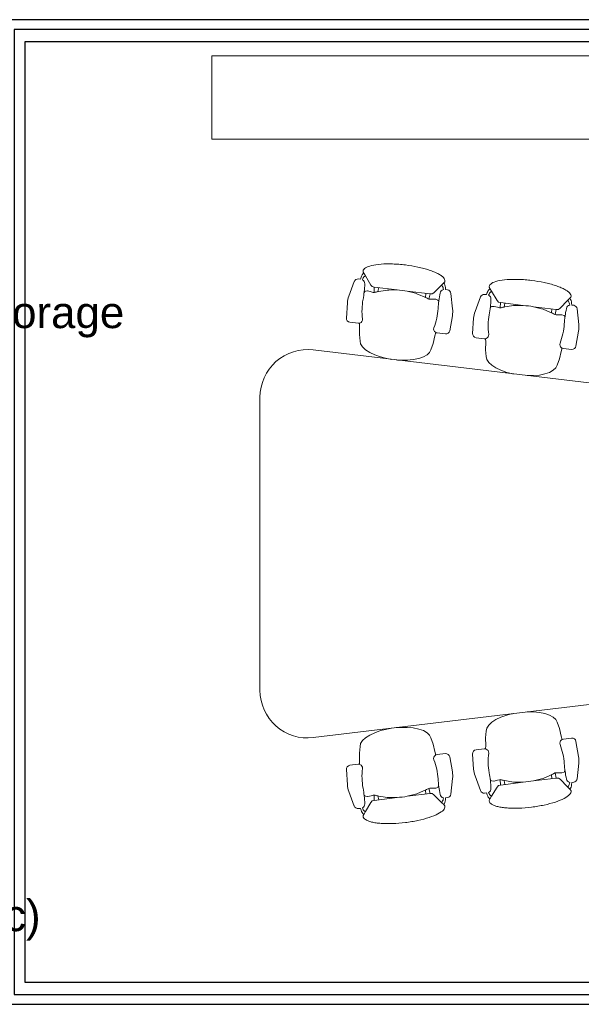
# Model space of a CAD drawing. Header units: inches. Extents: x -1 to 4727, y -3 to 1727.
# Tile 104 of 163: x 3273 to 3414, y 208 to 456. Entities that reach past the tile are written whole.
import ezdxf

# ---------------------------------------------------------------- set-up
doc = ezdxf.new("R2010")
doc.units = ezdxf.units.IN
doc.header["$LTSCALE"] = 42
doc.header["$MEASUREMENT"] = 0
doc.layers.get('0').update_dxf_attribs({"linetype": 'CONTINUOUS'})
for name, color, linetype in [('I-FURN-CONF', 9, 'CONTINUOUS'), ('I-WALL', 8, 'CONTINUOUS'), ('Room Names & IDs', 7, 'CONTINUOUS'), ('triSpaceLayer', 7, 'CONTINUOUS')]:
    doc.layers.add(name, color=color, linetype=linetype)
doc.styles.add('PDF Helvetica', font='Helvetica.ttf')

# ---------------------------------------------------------------- blocks, each defined once
blk = doc.blocks.new('CISCO Conference Units - Type 18_-4_ x 8_-6_-4341704-FURNITURE PLAN - FLOOR 09 - EAST')
at = {"lineweight": 9}
for p, q in [((36.91, 127), (-36.91, 127)), ((-48.83, 113.57), (-21.23, -116.43)), ((21.23, -116.43), (48.83, 113.57)), ((-66.05, 103.25), (-62.36, 104.62)), ((-60.7, 104.98), (-56.86, 105.25)), ((-55.8, 104.38), (-55.54, 102.31)), ((55.8, 104.38), (55.54, 102.31)), ((60.7, 104.98), (56.86, 105.25)), ((66.05, 103.25), (62.36, 104.62)), ((-67.14, 101.55), (-66.65, 101.72)), ((-66.65, 101.72), (-66.7, 102.21)), ((-55.57, 101.96), (-54.67, 101.96)), ((-54.67, 101.96), (-52.74, 101.98)), ((-52.74, 101.98), (-51.05, 101.82)), ((-51.05, 101.82), (-50.32, 101.66)), ((51.05, 101.82), (50.32, 101.66)), ((52.74, 101.98), (51.05, 101.82)), ((54.67, 101.96), (52.74, 101.98)), ((55.57, 101.96), (54.67, 101.96)), ((66.65, 101.72), (66.7, 102.21)), ((67.14, 101.55), (66.65, 101.72)), ((-68.4, 101), (-68.19, 100.87)), ((-67.47, 100.45), (-68.19, 100.87)), ((-67.47, 100.45), (-65.17, 99.1)), ((-66.51, 101.23), (-66.8, 101.11)), ((-63.68, 99.93), (-63.61, 100.47)), ((-63.67, 99.81), (-63.68, 99.93)), ((-63.45, 99.01), (-63.67, 99.81)), ((-63.61, 100.47), (-63.53, 100.62)), ((-63.53, 100.62), (-63.28, 100.8)), ((-50.32, 101.66), (-49.58, 101.19)), ((-49.58, 101.19), (-48.86, 100.42)), ((-48.86, 100.42), (-48.18, 99.38)), ((-48.18, 99.38), (-47.58, 98.11)), ((48.18, 99.38), (47.58, 98.11)), ((48.86, 100.42), (48.18, 99.38)), ((49.58, 101.19), (48.86, 100.42)), ((50.32, 101.66), (49.58, 101.19)), ((63.53, 100.62), (63.28, 100.8)), ((63.45, 99.01), (63.67, 99.81)), ((63.61, 100.47), (63.53, 100.62)), ((63.68, 99.93), (63.61, 100.47)), ((63.67, 99.81), (63.68, 99.93)), ((67.47, 100.45), (65.17, 99.1)), ((66.51, 101.23), (66.8, 101.11)), ((67.47, 100.45), (68.19, 100.87)), ((68.4, 101), (68.19, 100.87)), ((-65.17, 99.1), (-64.77, 98.73)), ((-64.77, 98.73), (-64.65, 98.22)), ((-63.3, 98.26), (-64.65, 98.22)), ((-64.65, 98.22), (-63.92, 92.49)), ((-64.51, 97.11), (-63.51, 97.3)), ((-63.9, 94.95), (-63.45, 97.6)), ((-63.33, 98.5), (-63.45, 99.01)), ((-63.45, 97.6), (-63.29, 98.21)), ((-63.29, 98.21), (-63.33, 98.5)), ((-47.58, 98.11), (-47.07, 96.66)), ((47.58, 98.11), (47.07, 96.66)), ((63.29, 98.21), (63.33, 98.5)), ((63.45, 97.6), (63.29, 98.21)), ((63.3, 98.26), (64.65, 98.22)), ((63.33, 98.5), (63.45, 99.01)), ((63.9, 94.95), (63.45, 97.6)), ((64.51, 97.11), (63.51, 97.3)), ((64.65, 98.22), (63.92, 92.49)), ((64.77, 98.73), (64.65, 98.22)), ((65.17, 99.1), (64.77, 98.73)), ((-63.92, 92.49), (-63.91, 94.6)), ((-63.91, 94.6), (-63.9, 94.95)), ((-47.07, 96.66), (-46.76, 95.43)), ((47.07, 96.66), (46.76, 95.43)), ((63.91, 94.6), (63.9, 94.95)), ((63.92, 92.49), (63.91, 94.6)), ((-63.61, 89.91), (-62.93, 84.17)), ((-63.08, 87.87), (-63.61, 89.91)), ((-46.24, 89.94), (-46.39, 88.4)), ((-46.24, 91.2), (-46.24, 89.94)), ((46.24, 91.2), (46.24, 89.94)), ((46.24, 89.94), (46.39, 88.4)), ((63.61, 89.91), (62.93, 84.17)), ((63.08, 87.87), (63.61, 89.91)), ((-62.98, 87.52), (-63.08, 87.87)), ((-61.92, 85.06), (-62.98, 87.52)), ((-46.67, 87.03), (-47.07, 85.86)), ((-46.39, 88.4), (-46.67, 87.03)), ((46.39, 88.4), (46.67, 87.03)), ((46.67, 87.03), (47.07, 85.86)), ((61.92, 85.06), (62.98, 87.52)), ((62.98, 87.52), (63.08, 87.87)), ((-63.06, 85.28), (-62.04, 85.34)), ((-61.61, 84.46), (-62.93, 84.17)), ((-61.61, 84.51), (-61.92, 85.06)), ((-61.58, 84.22), (-61.61, 84.51)), ((-47.58, 84.94), (-48.19, 84.3)), ((-47.07, 85.86), (-47.58, 84.94)), ((47.07, 85.86), (47.58, 84.94)), ((47.58, 84.94), (48.19, 84.3)), ((61.58, 84.22), (61.61, 84.51)), ((61.61, 84.51), (61.92, 85.06)), ((61.61, 84.46), (62.93, 84.17)), ((63.06, 85.28), (62.04, 85.34)), ((-63.22, 83.2), (-65.13, 81.32)), ((-62.92, 83.64), (-63.22, 83.2)), ((-62.93, 84.17), (-62.92, 83.64)), ((-61.59, 82.87), (-61.57, 83.69)), ((-61.57, 82.75), (-61.59, 82.87)), ((-61.57, 83.69), (-61.58, 84.22)), ((-61.37, 82.23), (-61.57, 82.75)), ((-61.25, 82.11), (-61.37, 82.23)), ((-60.97, 82), (-61.25, 82.11)), ((-52.34, 82.96), (-53.21, 82.74)), ((-53.1, 82.4), (-52.85, 80.34)), ((-50.46, 83.41), (-52.34, 82.96)), ((-48.86, 83.97), (-50.46, 83.41)), ((-48.19, 84.3), (-48.86, 83.97)), ((48.19, 84.3), (48.86, 83.97)), ((48.86, 83.97), (50.46, 83.41)), ((50.46, 83.41), (52.34, 82.96)), ((52.34, 82.96), (53.21, 82.74)), ((53.1, 82.4), (52.85, 80.34)), ((60.97, 82), (61.25, 82.11)), ((61.25, 82.11), (61.37, 82.23)), ((61.37, 82.23), (61.57, 82.75)), ((61.57, 83.69), (61.58, 84.22)), ((61.59, 82.87), (61.57, 83.69)), ((61.57, 82.75), (61.59, 82.87)), ((62.93, 84.17), (62.92, 83.64)), ((62.92, 83.64), (63.22, 83.2)), ((63.22, 83.2), (65.13, 81.32)), ((-65.71, 80.74), (-65.89, 80.57)), ((-65.71, 80.74), (-65.13, 81.32)), ((-64.02, 80.3), (-64.53, 80.33)), ((-64.31, 80.85), (-64.01, 80.8)), ((-63.94, 79.8), (-64.02, 80.3)), ((63.94, 79.8), (64.02, 80.3)), ((64.31, 80.85), (64.01, 80.8)), ((64.02, 80.3), (64.53, 80.33)), ((65.71, 80.74), (65.13, 81.32)), ((65.71, 80.74), (65.89, 80.57)), ((-59.16, 78.52), (-63.07, 78.95)), ((-53.67, 79.23), (-57.45, 78.57)), ((53.67, 79.23), (57.45, 78.57)), ((59.16, 78.52), (63.07, 78.95)), ((-62.16, 71.49), (-58.47, 72.86)), ((-56.81, 73.22), (-52.98, 73.49)), ((-51.91, 72.61), (-51.66, 70.55)), ((51.91, 72.61), (51.66, 70.55)), ((56.81, 73.22), (52.98, 73.49)), ((62.16, 71.49), (58.47, 72.86)), ((-63.25, 69.79), (-62.76, 69.95)), ((-62.63, 69.46), (-62.91, 69.34)), ((-62.76, 69.95), (-62.81, 70.45)), ((-51.68, 70.2), (-50.78, 70.19)), ((-50.78, 70.19), (-48.85, 70.21)), ((-48.85, 70.21), (-47.17, 70.06)), ((-47.17, 70.06), (-46.43, 69.9)), ((-46.43, 69.9), (-45.69, 69.43)), ((46.43, 69.9), (45.69, 69.43)), ((47.17, 70.06), (46.43, 69.9)), ((48.85, 70.21), (47.17, 70.06)), ((50.78, 70.19), (48.85, 70.21)), ((51.68, 70.2), (50.78, 70.19)), ((62.63, 69.46), (62.91, 69.34)), ((62.76, 69.95), (62.81, 70.45)), ((63.25, 69.79), (62.76, 69.95)), ((-64.51, 69.24), (-64.3, 69.11)), ((-63.59, 68.69), (-64.3, 69.11)), ((-63.59, 68.69), (-61.28, 67.33)), ((-61.28, 67.33), (-60.89, 66.97)), ((-60.89, 66.97), (-60.76, 66.45)), ((-59.8, 68.16), (-59.73, 68.71)), ((-59.78, 68.05), (-59.8, 68.16)), ((-59.57, 67.25), (-59.78, 68.05)), ((-59.73, 68.71), (-59.64, 68.86)), ((-59.64, 68.86), (-59.39, 69.04)), ((-59.44, 66.73), (-59.57, 67.25)), ((-45.69, 69.43), (-44.97, 68.66)), ((-44.97, 68.66), (-44.3, 67.62)), ((-44.3, 67.62), (-43.69, 66.35)), ((44.3, 67.62), (43.69, 66.35)), ((44.97, 68.66), (44.3, 67.62)), ((45.69, 69.43), (44.97, 68.66)), ((59.64, 68.86), (59.39, 69.04)), ((59.44, 66.73), (59.57, 67.25)), ((59.57, 67.25), (59.78, 68.05)), ((59.73, 68.71), (59.64, 68.86)), ((59.8, 68.16), (59.73, 68.71)), ((59.78, 68.05), (59.8, 68.16)), ((60.89, 66.97), (60.76, 66.45)), ((61.28, 67.33), (60.89, 66.97)), ((63.59, 68.69), (61.28, 67.33)), ((63.59, 68.69), (64.3, 69.11)), ((64.51, 69.24), (64.3, 69.11)), ((-59.41, 66.5), (-60.76, 66.45)), ((-60.76, 66.45), (-60.04, 60.72)), ((-60.62, 65.35), (-59.62, 65.53)), ((-60.01, 63.19), (-59.57, 65.84)), ((-59.57, 65.84), (-59.41, 66.44)), ((-59.41, 66.44), (-59.44, 66.73)), ((-43.69, 66.35), (-43.18, 64.9)), ((-43.18, 64.9), (-42.87, 63.67)), ((43.18, 64.9), (42.87, 63.67)), ((43.69, 66.35), (43.18, 64.9)), ((59.41, 66.44), (59.44, 66.73)), ((59.41, 66.5), (60.76, 66.45)), ((59.57, 65.84), (59.41, 66.44)), ((60.01, 63.19), (59.57, 65.84)), ((60.62, 65.35), (59.62, 65.53)), ((60.76, 66.45), (60.04, 60.72)), ((-60.04, 60.72), (-60.02, 62.83)), ((-60.02, 62.83), (-60.01, 63.19)), ((60.02, 62.83), (60.01, 63.19)), ((60.04, 60.72), (60.02, 62.83)), ((-59.72, 58.15), (-59.04, 52.41)), ((-59.2, 56.1), (-59.72, 58.15)), ((-42.36, 58.18), (-42.5, 56.64)), ((-42.35, 59.44), (-42.36, 58.18)), ((42.35, 59.44), (42.36, 58.18)), ((42.36, 58.18), (42.5, 56.64)), ((59.72, 58.15), (59.04, 52.41)), ((59.2, 56.1), (59.72, 58.15)), ((-59.1, 55.76), (-59.2, 56.1)), ((-58.03, 53.3), (-59.1, 55.76)), ((-42.78, 55.26), (-43.18, 54.09)), ((-42.5, 56.64), (-42.78, 55.26)), ((42.5, 56.64), (42.78, 55.26)), ((42.78, 55.26), (43.18, 54.09)), ((58.03, 53.3), (59.1, 55.76)), ((59.1, 55.76), (59.2, 56.1)), ((-59.17, 53.52), (-58.15, 53.58)), ((-57.72, 52.7), (-59.04, 52.41)), ((-59.04, 52.41), (-59.03, 51.88)), ((-57.73, 52.75), (-58.03, 53.3)), ((-57.69, 52.46), (-57.73, 52.75)), ((-57.68, 51.93), (-57.69, 52.46)), ((-44.97, 52.21), (-46.57, 51.64)), ((-44.3, 52.54), (-44.97, 52.21)), ((-43.7, 53.17), (-44.3, 52.54)), ((-43.18, 54.09), (-43.7, 53.17)), ((43.18, 54.09), (43.7, 53.17)), ((43.7, 53.17), (44.3, 52.54)), ((44.3, 52.54), (44.97, 52.21)), ((44.97, 52.21), (46.57, 51.64)), ((57.68, 51.93), (57.69, 52.46)), ((57.69, 52.46), (57.73, 52.75)), ((57.72, 52.7), (59.04, 52.41)), ((57.73, 52.75), (58.03, 53.3)), ((59.17, 53.52), (58.15, 53.58)), ((59.04, 52.41), (59.03, 51.88)), ((-59.33, 51.43), (-61.24, 49.56)), ((-59.03, 51.88), (-59.33, 51.43)), ((-57.7, 51.1), (-57.68, 51.93)), ((-57.69, 50.99), (-57.7, 51.1)), ((-57.49, 50.47), (-57.69, 50.99)), ((-57.37, 50.35), (-57.49, 50.47)), ((-57.08, 50.24), (-57.37, 50.35)), ((-48.45, 51.2), (-49.32, 50.97)), ((-49.21, 50.64), (-48.96, 48.57)), ((-46.57, 51.64), (-48.45, 51.2)), ((46.57, 51.64), (48.45, 51.2)), ((48.45, 51.2), (49.32, 50.97)), ((49.21, 50.64), (48.96, 48.57)), ((57.08, 50.24), (57.37, 50.35)), ((57.37, 50.35), (57.49, 50.47)), ((57.49, 50.47), (57.69, 50.99)), ((57.7, 51.1), (57.68, 51.93)), ((57.69, 50.99), (57.7, 51.1)), ((59.03, 51.88), (59.33, 51.43)), ((59.33, 51.43), (61.24, 49.56)), ((-61.83, 48.98), (-62, 48.81)), ((-61.83, 48.98), (-61.24, 49.56)), ((-60.13, 48.53), (-60.64, 48.57)), ((-60.43, 49.09), (-60.12, 49.04)), ((-60.06, 48.04), (-60.13, 48.53)), ((-55.27, 46.75), (-59.18, 47.19)), ((-49.78, 47.47), (-53.57, 46.8)), ((49.78, 47.47), (53.57, 46.8)), ((55.27, 46.75), (59.18, 47.19)), ((60.06, 48.04), (60.13, 48.53)), ((60.43, 49.09), (60.12, 49.04)), ((60.13, 48.53), (60.64, 48.57)), ((61.83, 48.98), (61.24, 49.56)), ((61.83, 48.98), (62, 48.81))]:
    blk.add_line(p, q, dxfattribs=at)
for centre, radius, start, end in [((-36.91, 115), 12, 90, 186.8428), ((36.91, 115), 12, 353.1572, 90), ((-60.27, 99), 6, 94.0643, 110.3925), ((-56.79, 104.26), 1, 7, 94.0643), ((56.79, 104.26), 1, 85.9357, 173), ((60.27, 99), 6, 69.6075, 85.9357), ((-65.7, 102.31), 1, 110.3925, 185.698), ((-56.49, 102.12), 0.937, 262.7341, 342.4422), ((-56.54, 102.19), 1, 339.4862, 7), ((56.54, 102.19), 1, 173, 200.5138), ((56.49, 102.12), 0.937, 197.5578, 277.2659), ((65.7, 102.31), 1, 354.302, 69.6075), ((-68.63, 100.61), 0.45, 59.4809, 96.3775), ((-66.65, 99.65), 1.96, 104.4331, 141.5669), ((-66.29, 99.9), 1.31, 112.9454, 154.8944), ((-65.52, 101.75), 1.13, 207.7831, 271.9363), ((-66.36, 126.82), 26.21, 271.9363, 280.5466), ((-58.64, 85.32), 16, 82.7341, 100.5466), ((58.64, 85.32), 16, 79.4534, 97.2659), ((66.36, 126.82), 26.21, 259.4534, 268.0637), ((65.52, 101.75), 1.13, 268.0637, 332.2169), ((66.29, 99.9), 1.31, 25.1056, 67.0546), ((66.65, 99.65), 1.96, 38.4331, 75.5669), ((68.63, 100.61), 0.45, 83.6225, 120.5191), ((-40.94, 93.01), 22.97, 166.7776, 169.2357), ((40.94, 93.01), 22.97, 10.7643, 13.2224), ((-63.24, 91.26), 17, 8.832, 14.1996), ((63.24, 91.26), 17, 165.8004, 171.168), ((-31.6, 95.15), 32.43, 184.709, 189.291), ((-63.24, 91.26), 17, 359.8004, 5.0009), ((63.24, 91.26), 17, 174.9991, 180.1996), ((31.6, 95.15), 32.43, 350.709, 355.291), ((-41.18, 94.97), 22.97, 204.7643, 207.2224), ((41.18, 94.97), 22.97, 332.7776, 335.2357), ((-57.67, 56), 26.21, 93.4534, 102.0637), ((-60.21, 98.14), 16, 273.4534, 291.2659), ((-54.07, 82.36), 0.937, 31.5578, 111.2659), ((-54.09, 82.28), 1, 7, 34.5138), ((54.09, 82.28), 1, 145.4862, 173), ((54.07, 82.36), 0.937, 68.7341, 148.4422), ((60.21, 98.14), 16, 248.7341, 266.5466), ((57.67, 56), 26.21, 77.9363, 86.5466), ((-66.2, 80.89), 0.45, 277.6225, 314.5191), ((-64.52, 82.3), 1.96, 232.4331, 269.5669), ((-64.11, 82.15), 1.31, 219.1056, 261.0546), ((-62.91, 80.54), 1.13, 102.0637, 166.2169), ((-62.95, 79.95), 1, 188.302, 263.6075), ((-53.84, 80.22), 1, 279.9357, 7), ((53.84, 80.22), 1, 173, 260.0643), ((62.95, 79.95), 1, 276.3925, 351.698), ((62.91, 80.54), 1.13, 13.7831, 77.9363), ((64.11, 82.15), 1.31, 278.9454, 320.8944), ((64.52, 82.3), 1.96, 270.4331, 307.5669), ((66.2, 80.89), 0.45, 225.4809, 262.3775), ((-58.49, 84.48), 6, 263.6075, 279.9357), ((58.49, 84.48), 6, 260.0643, 276.3925), ((-56.38, 67.23), 6, 94.0643, 110.3925), ((-52.9, 72.49), 1, 7, 94.0643), ((52.9, 72.49), 1, 85.9357, 173), ((56.38, 67.23), 6, 69.6075, 85.9357), ((-62.76, 67.89), 1.96, 104.4331, 141.5669), ((-61.81, 70.55), 1, 110.3925, 185.698), ((-61.63, 69.99), 1.13, 207.7831, 271.9363), ((-54.75, 53.56), 16, 82.7341, 100.5466), ((-52.61, 70.36), 0.937, 262.7341, 342.4422), ((-52.65, 70.43), 1, 339.4862, 7), ((52.65, 70.43), 1, 173, 200.5138), ((52.61, 70.36), 0.937, 197.5578, 277.2659), ((54.75, 53.56), 16, 79.4534, 97.2659), ((61.63, 69.99), 1.13, 268.0637, 332.2169), ((61.81, 70.55), 1, 354.302, 69.6075), ((62.76, 67.89), 1.96, 38.4331, 75.5669), ((-64.74, 68.85), 0.45, 59.4809, 96.3775), ((-62.4, 68.14), 1.31, 112.9454, 154.8944), ((-62.48, 95.06), 26.21, 271.9363, 280.5466), ((62.48, 95.06), 26.21, 259.4534, 268.0637), ((62.4, 68.14), 1.31, 25.1056, 67.0546), ((64.74, 68.85), 0.45, 83.6225, 120.5191), ((-37.05, 61.24), 22.97, 166.7776, 169.2357), ((37.05, 61.24), 22.97, 10.7643, 13.2224), ((-59.35, 59.5), 17, 12.6601, 14.1996), ((59.35, 59.5), 17, 165.8004, 167.3399), ((-27.71, 63.38), 32.43, 184.709, 189.291), ((-59.35, 59.5), 17, 359.8004, 0.8236), ((59.35, 59.5), 17, 179.1764, 180.1996), ((27.71, 63.38), 32.43, 350.709, 355.291), ((-37.29, 63.2), 22.97, 204.7643, 207.2224), ((37.29, 63.2), 22.97, 332.7776, 335.2357), ((-59.02, 48.77), 1.13, 102.0637, 166.2169), ((-53.78, 24.24), 26.21, 93.4534, 102.0637), ((-56.33, 66.38), 16, 273.4534, 291.2659), ((-50.18, 50.59), 0.937, 31.5578, 111.2659), ((-50.21, 50.52), 1, 7, 34.5138), ((50.21, 50.52), 1, 145.4862, 173), ((50.18, 50.59), 0.937, 68.7341, 148.4422), ((56.33, 66.38), 16, 248.7341, 266.5466), ((53.78, 24.24), 26.21, 77.9363, 86.5466), ((59.02, 48.77), 1.13, 13.7831, 77.9363), ((-62.32, 49.13), 0.45, 277.6225, 314.5191), ((-60.63, 50.53), 1.96, 232.4331, 269.5669), ((-60.22, 50.38), 1.31, 219.1056, 261.0546), ((-59.07, 48.18), 1, 188.302, 263.6075), ((-49.95, 48.45), 1, 279.9357, 7), ((49.95, 48.45), 1, 173, 260.0643), ((59.07, 48.18), 1, 276.3925, 351.698), ((60.22, 50.38), 1.31, 278.9454, 320.8944), ((60.63, 50.53), 1.96, 270.4331, 307.5669), ((62.32, 49.13), 0.45, 225.4809, 262.3775), ((-54.6, 52.71), 6, 263.6075, 279.9357), ((54.6, 52.71), 6, 260.0643, 276.3925)]:
    blk.add_arc(centre, radius, start, end, dxfattribs=at)
for points, knots in [([(-66.14, 80.44), (-66.29, 80.43), (-66.6, 80.47), (-67.23, 80.91), (-68.05, 82.07), (-68.97, 84.31), (-69.6, 86.7), (-70, 88.79), (-70.31, 90.94), (-70.48, 93.11), (-70.5, 95.14), (-70.44, 96.55), (-70.31, 97.82), (-70.1, 98.92), (-69.82, 99.82), (-69.49, 100.49), (-69.11, 100.92), (-68.82, 101.04), (-68.68, 101.06)], [-1, -1, -1, -1, -0.95, -0.9, -0.8, -0.7, -0.6, -0.55, -0.5, -0.4, -0.35, -0.3, -0.25, -0.2, -0.15, -0.1, -0.05, 0, 0, 0, 0]), ([(66.14, 80.44), (66.29, 80.43), (66.6, 80.47), (67.07, 80.8), (67.56, 81.37), (68.04, 82.17), (68.51, 83.19), (68.95, 84.39), (69.35, 85.74), (69.82, 87.72), (70.18, 89.86), (70.4, 92.03), (70.52, 94.15), (70.48, 96.63), (70.13, 99.02), (69.62, 100.34), (69.11, 100.92), (68.82, 101.04), (68.68, 101.06)], [0, 0, 0, 0, 0.05, 0.1, 0.15, 0.2, 0.25, 0.3, 0.35, 0.4, 0.5, 0.55, 0.6, 0.7, 0.8, 0.9, 0.95, 1, 1, 1, 1]), ([(-62.26, 48.68), (-62.41, 48.66), (-62.71, 48.71), (-63.35, 49.15), (-64.16, 50.3), (-65.08, 52.54), (-65.72, 54.94), (-66.11, 57.03), (-66.43, 59.18), (-66.6, 61.35), (-66.62, 63.38), (-66.56, 64.79), (-66.42, 66.06), (-66.21, 67.16), (-65.94, 68.05), (-65.61, 68.72), (-65.22, 69.16), (-64.94, 69.28), (-64.79, 69.3)], [-1, -1, -1, -1, -0.95, -0.9, -0.8, -0.7, -0.6, -0.55, -0.5, -0.4, -0.35, -0.3, -0.25, -0.2, -0.15, -0.1, -0.05, 0, 0, 0, 0]), ([(62.26, 48.68), (62.41, 48.66), (62.71, 48.71), (63.19, 49.04), (63.67, 49.61), (64.16, 50.41), (64.62, 51.42), (65.06, 52.62), (65.46, 53.98), (65.93, 55.95), (66.29, 58.1), (66.51, 60.26), (66.63, 62.39), (66.59, 64.86), (66.24, 67.26), (65.73, 68.58), (65.22, 69.16), (64.94, 69.28), (64.79, 69.3)], [0, 0, 0, 0, 0.05, 0.1, 0.15, 0.2, 0.25, 0.3, 0.35, 0.4, 0.5, 0.55, 0.6, 0.7, 0.8, 0.9, 0.95, 1, 1, 1, 1])]:
    blk.add_open_spline(points, degree=3, knots=knots, dxfattribs=at)
blk = doc.blocks.new('Credenza - Generic - 12_ Credenza-V193-FURNITURE PLAN - FLOOR 09 - EAST')
at = {"lineweight": 9}
for p, q in [((-72, 19), (-72, -2)), ((72, 19), (-72, 19)), ((72, 19), (-72, 19)), ((-72, 19), (-72, -2)), ((72, -2), (72, 19)), ((72, -2), (72, 19)), ((-72, -2), (72, -2)), ((-72, -2), (72, -2))]:
    blk.add_line(p, q, dxfattribs=at)

msp = doc.modelspace()

# ---------------------------------------------------------------- linework, layer by layer
at = {"layer": 'I-WALL'}
for p, q in [((3472.68, 455.81), (3267.58, 455.81)), ((3274.45, 213.31), (3274.45, 450.31)), ((3274.45, 450.31), (3608.2, 450.31)), ((3424.41, 213.31), (3274.45, 213.31)), ((3218.34, 207.81), (3424.41, 207.81))]:
    msp.add_line(p, q, dxfattribs=at)
at = {"layer": 'triSpaceLayer'}
msp.add_lwpolyline([(3271.7, 210.25), (3610.63, 210.25), (3610.63, 271.37), (3637.24, 271.37), (3637.24, 407.17), (3638.49, 406.94), (3638.49, 454.56), (3475.43, 454.56), (3475.43, 453.38), (3271.7, 453.38)], close=True, dxfattribs=at)

# ---------------------------------------------------------------- block references
at = {"layer": 'I-FURN-CONF'}
for name, p, rotation in [('Credenza - Generic - 12_ Credenza-V193-FURNITURE PLAN - FLOOR 09 - EAST', (3393.45, 444.69), 180), ('CISCO Conference Units - Type 18_-4_ x 8_-6_-4341704-FURNITURE PLAN - FLOOR 09 - EAST', (3460.55, 323.81), 89.99999999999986)]:
    msp.add_blockref(name, p, dxfattribs=dict(at, rotation=rotation))

# ---------------------------------------------------------------- texts
at = {"layer": 'Room Names & IDs', "char_height": 7.9024, "attachment_point": 4, "style": 'PDF Helvetica'}
for s, insert in [('General File / Storage', (3191.41, 380.89)), ('Equip (Elec)', (3218.22, 229))]:
    msp.add_mtext(s, dxfattribs=dict(at, insert=insert))

doc.saveas('drawing.dxf')
